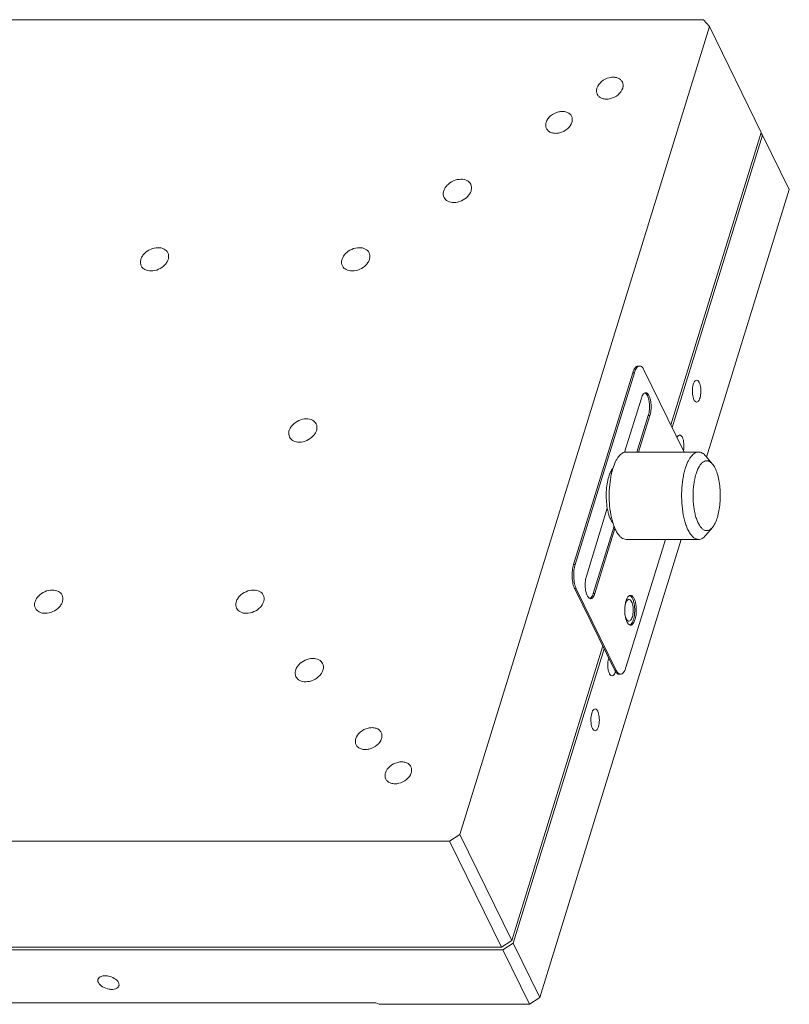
# Model space of a CAD drawing. Header units: millimetres. Extents: x 14311 to 14900, y 137 to 970.
# Tile 6 of 10: x 14630 to 14718, y 289 to 401. Entities that reach past the tile are written whole.
import ezdxf

# ---------------------------------------------------------------- set-up
doc = ezdxf.new("R2010")
doc.units = ezdxf.units.MM
doc.header["$LTSCALE"] = 0.3
doc.layers.add('轮廓线', color=7, linetype='Continuous', lineweight=20)

msp = doc.modelspace()

# ---------------------------------------------------------------- linework, layer by layer
at = {"layer": '轮廓线'}
for p, q in [((14599.772, 401.46), (14708.457, 401.46)), ((14708.457, 401.46), (14709.136, 400.677)), ((14709.136, 400.677), (14680.572, 308.244)), ((14715.085, 388.556), (14709.136, 400.677)), ((14715.085, 388.556), (14704.747, 355.103)), ((14715.237, 388.245), (14704.899, 354.792)), ((14715.054, 388.456), (14715.237, 388.245)), ((14718.287, 382.029), (14715.237, 388.245)), ((14718.287, 382.029), (14708.828, 351.418)), ((14701.173, 361.833), (14700.989, 361.833)), ((14700.378, 361.076), (14693.601, 339.143)), ((14700.563, 361.076), (14693.785, 339.143)), ((14700.378, 361.076), (14700.563, 361.076)), ((14706.233, 352.075), (14701.657, 361.4)), ((14699.441, 351.977), (14701.358, 358.179)), ((14700.855, 352.001), (14702.15, 356.19)), ((14702.334, 356.19), (14701.04, 352.001)), ((14702.334, 356.19), (14702.15, 356.19)), ((14707.91, 352.001), (14699.62, 352.001)), ((14709.489, 350.626), (14708.733, 351.533)), ((14695.064, 337.813), (14697.46, 345.565)), ((14695.856, 335.824), (14698.232, 343.512)), ((14698.335, 343.251), (14696.04, 335.824)), ((14709.489, 343.377), (14708.733, 342.47)), ((14705.918, 342.001), (14689.724, 289.596)), ((14699.581, 327.332), (14704.114, 342.001)), ((14707.91, 342.001), (14699.62, 342.001)), ((14693.785, 339.143), (14693.601, 339.143)), ((14693.727, 336.333), (14693.911, 336.333)), ((14693.727, 336.333), (14698.302, 327.009)), ((14693.911, 336.333), (14698.486, 327.009)), ((14695.856, 335.824), (14696.04, 335.824)), ((14696.93, 329.806), (14686.521, 296.123)), ((14697.082, 329.495), (14686.673, 295.812)), ((14698.486, 327.009), (14698.302, 327.009)), ((14698.971, 326.576), (14698.786, 326.576)), ((14680.572, 308.244), (14679.409, 307.461)), ((14680.572, 308.244), (14686.521, 296.123)), ((14679.409, 307.461), (14570.724, 307.461)), ((14685.358, 295.34), (14679.409, 307.461)), ((14685.358, 295.34), (14576.672, 295.34)), ((14686.521, 296.123), (14685.358, 295.34)), ((14686.673, 295.812), (14685.51, 295.029)), ((14689.724, 289.596), (14686.673, 295.812)), ((14685.51, 295.029), (14576.825, 295.029)), ((14688.56, 288.813), (14685.51, 295.029)), ((14689.724, 289.596), (14688.56, 288.813)), ((14670.969, 288.999), (14597.56, 288.999)), ((14671.337, 288.813), (14670.969, 288.999)), ((14688.56, 288.813), (14671.337, 288.813))]:
    msp.add_line(p, q, dxfattribs=at)
for centre, radius, start, end in [((14701.219, 361.408), 0.435, 119.84376, 120.674), ((14701.622, 358.441), 0.352, 58.60035, 59.88632), ((14704.603, 351.277), 1.814, 23.7712, 26.11106), ((14699.367, 349.137), 1.619, 141.21882, 142.54269), ((14695.327, 335.564), 0.354, 300.63978, 301.40033), ((14700.934, 334.626), 1.368, 151.60556, 154.10362)]:
    msp.add_arc(centre, radius, start, end, dxfattribs=at)
for points, knots in [([(14699.183, 394.332), (14699.129, 394.443), (14698.961, 394.649), (14698.593, 394.837), (14698.149, 394.901), (14697.506, 394.821), (14696.771, 394.453), (14696.363, 393.916), (14696.273, 393.627)], [0, 0, 0, 0, 0.1026443, 0.2135476, 0.3365686, 0.4704789, 0.748204, 1, 1, 1, 1]), ([(14699.221, 393.627), (14699.257, 393.746), (14699.294, 393.988), (14699.234, 394.229), (14699.183, 394.332)], [0, 0, 0, 0, 0.5173581, 1, 1, 1, 1]), ([(14696.273, 393.627), (14696.237, 393.509), (14696.2, 393.266), (14696.26, 393.026), (14696.311, 392.922)], [0, 0, 0, 0, 0.5173581, 1, 1, 1, 1]), ([(14696.311, 392.922), (14696.365, 392.811), (14696.533, 392.605), (14696.901, 392.417), (14697.345, 392.353), (14697.988, 392.433), (14698.723, 392.801), (14699.131, 393.338), (14699.221, 393.627)], [0, 0, 0, 0, 0.1026443, 0.2135476, 0.3365686, 0.4704789, 0.748204, 1, 1, 1, 1]), ([(14693.368, 390.416), (14693.313, 390.526), (14693.145, 390.732), (14692.777, 390.92), (14692.333, 390.985), (14691.691, 390.904), (14690.956, 390.536), (14690.547, 389.999), (14690.458, 389.71)], [0, 0, 0, 0, 0.1026443, 0.2135476, 0.3365686, 0.4704789, 0.748204, 1, 1, 1, 1]), ([(14693.405, 389.71), (14693.442, 389.829), (14693.478, 390.072), (14693.419, 390.312), (14693.368, 390.416)], [0, 0, 0, 0, 0.5173581, 1, 1, 1, 1]), ([(14690.458, 389.71), (14690.421, 389.592), (14690.384, 389.349), (14690.444, 389.109), (14690.495, 389.005)], [0, 0, 0, 0, 0.5173581, 1, 1, 1, 1]), ([(14690.495, 389.005), (14690.55, 388.895), (14690.718, 388.689), (14691.086, 388.501), (14691.529, 388.436), (14692.172, 388.517), (14692.907, 388.885), (14693.316, 389.422), (14693.405, 389.71)], [0, 0, 0, 0, 0.1026443, 0.2135476, 0.3365686, 0.4704789, 0.748204, 1, 1, 1, 1]), ([(14680.712, 383.209), (14680.416, 383.209), (14679.817, 383.068), (14679.195, 382.639), (14678.85, 382.18), (14678.698, 381.819), (14678.663, 381.456), (14678.725, 381.228), (14678.774, 381.128)], [0, 0, 0, 0, 0.2703418, 0.5444928, 0.6724826, 0.7902691, 0.8982215, 1, 1, 1, 1]), ([(14681.826, 382.627), (14681.737, 382.808), (14681.394, 383.13), (14680.945, 383.209), (14680.712, 383.209)], [0, 0, 0, 0, 0.4636167, 1, 1, 1, 1]), ([(14679.889, 380.546), (14680.184, 380.546), (14680.783, 380.687), (14681.405, 381.116), (14681.751, 381.574), (14681.902, 381.936), (14681.937, 382.299), (14681.875, 382.527), (14681.826, 382.627)], [0, 0, 0, 0, 0.2703419, 0.5444928, 0.6724826, 0.7902691, 0.8982215, 1, 1, 1, 1]), ([(14678.774, 381.128), (14678.863, 380.946), (14679.207, 380.624), (14679.655, 380.546), (14679.889, 380.546)], [0, 0, 0, 0, 0.4636167, 1, 1, 1, 1]), ([(14646.054, 375.376), (14645.758, 375.376), (14645.159, 375.235), (14644.537, 374.805), (14644.192, 374.347), (14644.041, 373.985), (14644.006, 373.622), (14644.067, 373.395), (14644.116, 373.295)], [0, 0, 0, 0, 0.2703418, 0.5444928, 0.6724826, 0.7902691, 0.8982215, 1, 1, 1, 1]), ([(14647.168, 374.793), (14647.079, 374.975), (14646.736, 375.297), (14646.288, 375.376), (14646.054, 375.376)], [0, 0, 0, 0, 0.4636167, 1, 1, 1, 1]), ([(14669.08, 375.376), (14668.784, 375.376), (14668.186, 375.235), (14667.564, 374.805), (14667.218, 374.347), (14667.067, 373.985), (14667.032, 373.622), (14667.094, 373.395), (14667.143, 373.295)], [0, 0, 0, 0, 0.2703419, 0.5444928, 0.6724826, 0.7902691, 0.8982215, 1, 1, 1, 1]), ([(14670.195, 374.793), (14670.106, 374.975), (14669.762, 375.297), (14669.314, 375.376), (14669.08, 375.376)], [0, 0, 0, 0, 0.4636167, 1, 1, 1, 1]), ([(14645.231, 372.712), (14645.527, 372.712), (14646.125, 372.853), (14646.747, 373.283), (14647.093, 373.741), (14647.244, 374.103), (14647.279, 374.466), (14647.217, 374.693), (14647.168, 374.793)], [0, 0, 0, 0, 0.2703418, 0.5444928, 0.6724826, 0.7902691, 0.8982215, 1, 1, 1, 1]), ([(14668.257, 372.712), (14668.553, 372.712), (14669.152, 372.853), (14669.774, 373.283), (14670.119, 373.741), (14670.271, 374.103), (14670.305, 374.466), (14670.244, 374.693), (14670.195, 374.793)], [0, 0, 0, 0, 0.2703418, 0.5444928, 0.6724826, 0.7902691, 0.8982215, 1, 1, 1, 1]), ([(14644.116, 373.295), (14644.205, 373.113), (14644.549, 372.791), (14644.997, 372.712), (14645.231, 372.712)], [0, 0, 0, 0, 0.4636167, 1, 1, 1, 1]), ([(14667.143, 373.295), (14667.232, 373.113), (14667.575, 372.791), (14668.023, 372.712), (14668.257, 372.712)], [0, 0, 0, 0, 0.4636167, 1, 1, 1, 1]), ([(14700.989, 361.833), (14700.959, 361.833), (14700.898, 361.824), (14700.81, 361.784), (14700.725, 361.719), (14700.611, 361.595), (14700.485, 361.38), (14700.412, 361.185), (14700.378, 361.076)], [0, 0, 0, 0, 0.0859104, 0.1775396, 0.2794209, 0.3943991, 0.668132, 1, 1, 1, 1]), ([(14700.998, 361.782), (14700.951, 361.754), (14700.86, 361.675), (14700.746, 361.517), (14700.644, 361.313), (14700.588, 361.159), (14700.563, 361.076)], [0, 0, 0, 0, 0.1914559, 0.4208997, 0.6912096, 1, 1, 1, 1]), ([(14701.173, 361.833), (14701.158, 361.833), (14701.099, 361.829), (14701.042, 361.807), (14701.003, 361.785)], [0, 0, 0, 0, 0.2413364, 1, 1, 1, 1]), ([(14701.657, 361.4), (14701.625, 361.464), (14701.56, 361.579), (14701.442, 361.72), (14701.313, 361.811), (14701.217, 361.833), (14701.173, 361.833)], [0, 0, 0, 0, 0.3158575, 0.5821124, 0.804549, 1, 1, 1, 1]), ([(14707.68, 360.214), (14707.558, 360.213), (14707.386, 360.003), (14707.279, 359.701), (14707.21, 359.364), (14707.186, 358.996), (14707.204, 358.624), (14707.263, 358.283), (14707.333, 358.074), (14707.377, 357.984)], [0, 0, 0, 0, 0.1509434, 0.2705774, 0.4140479, 0.5710352, 0.7290967, 0.8757365, 1, 1, 1, 1]), ([(14707.982, 359.943), (14707.963, 359.983), (14707.898, 360.101), (14707.773, 360.214), (14707.68, 360.214)], [0, 0, 0, 0, 0.3227596, 1, 1, 1, 1]), ([(14707.68, 357.714), (14707.802, 357.714), (14707.974, 357.925), (14708.08, 358.227), (14708.149, 358.563), (14708.174, 358.931), (14708.156, 359.304), (14708.097, 359.645), (14708.026, 359.853), (14707.982, 359.943)], [0, 0, 0, 0, 0.1509434, 0.2705774, 0.4140479, 0.5710352, 0.7290967, 0.8757365, 1, 1, 1, 1]), ([(14701.358, 358.179), (14701.385, 358.266), (14701.443, 358.422), (14701.558, 358.618), (14701.69, 358.749), (14701.798, 358.785), (14701.846, 358.785)], [0, 0, 0, 0, 0.3326884, 0.6070969, 0.8236221, 1, 1, 1, 1]), ([(14701.806, 358.741), (14701.863, 358.706), (14701.973, 358.59), (14702.095, 358.357), (14702.192, 358.054), (14702.282, 357.569), (14702.297, 357.05), (14702.239, 356.543), (14702.184, 356.302), (14702.15, 356.19)], [0, 0, 0, 0, 0.0756077, 0.1735405, 0.2929905, 0.4293515, 0.724863, 0.8687824, 1, 1, 1, 1]), ([(14701.846, 358.785), (14701.875, 358.785), (14701.938, 358.773), (14702.025, 358.723), (14702.107, 358.643), (14702.216, 358.49), (14702.326, 358.234), (14702.418, 357.867), (14702.468, 357.45), (14702.473, 357.012), (14702.432, 356.587), (14702.373, 356.316), (14702.334, 356.19)], [0, 0, 0, 0, 0.0311796, 0.0654794, 0.1050941, 0.1511402, 0.2630354, 0.3983572, 0.5496073, 0.7071463, 0.8605672, 1, 1, 1, 1]), ([(14707.377, 357.984), (14707.397, 357.944), (14707.462, 357.826), (14707.586, 357.713), (14707.68, 357.714)], [0, 0, 0, 0, 0.3227596, 1, 1, 1, 1]), ([(14663.029, 355.792), (14662.733, 355.792), (14662.134, 355.651), (14661.512, 355.222), (14661.167, 354.764), (14661.015, 354.402), (14660.981, 354.039), (14661.042, 353.811), (14661.091, 353.711)], [0, 0, 0, 0, 0.2703419, 0.5444928, 0.6724826, 0.7902691, 0.8982215, 1, 1, 1, 1]), ([(14662.206, 353.129), (14662.502, 353.129), (14663.1, 353.27), (14663.722, 353.699), (14664.068, 354.158), (14664.219, 354.519), (14664.254, 354.882), (14664.192, 355.11), (14664.143, 355.21)], [0, 0, 0, 0, 0.2703419, 0.5444928, 0.6724826, 0.7902691, 0.8982215, 1, 1, 1, 1]), ([(14664.143, 355.21), (14664.054, 355.392), (14663.711, 355.713), (14663.263, 355.792), (14663.029, 355.792)], [0, 0, 0, 0, 0.4636167, 1, 1, 1, 1]), ([(14705.743, 353.947), (14705.716, 353.947), (14705.578, 353.914), (14705.494, 353.782), (14705.445, 353.684)], [0, 0, 0, 0, 0.1991369, 1, 1, 1, 1]), ([(14706.046, 353.676), (14706.026, 353.716), (14705.961, 353.834), (14705.837, 353.947), (14705.743, 353.947)], [0, 0, 0, 0, 0.3227596, 1, 1, 1, 1]), ([(14661.091, 353.711), (14661.18, 353.53), (14661.524, 353.208), (14661.972, 353.129), (14662.206, 353.129)], [0, 0, 0, 0, 0.4636167, 1, 1, 1, 1]), ([(14706.186, 352.175), (14706.233, 352.442), (14706.248, 352.953), (14706.15, 353.464), (14706.046, 353.676)], [0, 0, 0, 0, 0.5340272, 1, 1, 1, 1]), ([(14699.62, 352.001), (14699.546, 352.001), (14699.394, 351.979), (14699.173, 351.879), (14698.961, 351.718), (14698.76, 351.498), (14698.569, 351.223), (14698.322, 350.766), (14698.179, 350.381), (14698.095, 350.109)], [0, 0, 0, 0, 0.0858717, 0.1774637, 0.2792895, 0.3942335, 0.5237613, 0.6682625, 1, 1, 1, 1]), ([(14707.91, 352.001), (14707.836, 352.001), (14707.683, 351.979), (14707.463, 351.879), (14707.251, 351.718), (14707.049, 351.498), (14706.859, 351.223), (14706.612, 350.766), (14706.468, 350.381), (14706.384, 350.109)], [0, 0, 0, 0, 0.0858718, 0.1774643, 0.2792898, 0.3942344, 0.5237633, 0.6682624, 1, 1, 1, 1]), ([(14708.733, 351.533), (14708.672, 351.605), (14708.549, 351.735), (14708.343, 351.886), (14708.129, 351.98), (14707.981, 352.001), (14707.91, 352.001)], [0, 0, 0, 0, 0.289876, 0.5477237, 0.7807585, 1, 1, 1, 1]), ([(14709.489, 350.626), (14709.418, 350.712), (14709.27, 350.86), (14709.042, 350.977), (14708.861, 351.005), (14708.728, 350.998), (14708.596, 350.961), (14708.467, 350.896), (14708.342, 350.804), (14708.171, 350.639), (14707.974, 350.364), (14707.771, 349.958), (14707.661, 349.653), (14707.61, 349.488)], [0, 0, 0, 0, 0.1183008, 0.2182537, 0.2645523, 0.3104494, 0.3577032, 0.4078965, 0.4622789, 0.52174, 0.6576879, 0.8175053, 1, 1, 1, 1]), ([(14710.051, 344.515), (14710.128, 344.765), (14710.255, 345.301), (14710.365, 346.142), (14710.401, 347.026), (14710.361, 347.908), (14710.247, 348.746), (14710.064, 349.497), (14709.854, 350.046), (14709.654, 350.407), (14709.546, 350.559), (14709.489, 350.626)], [0, 0, 0, 0, 0.1245987, 0.260716, 0.4027445, 0.5446073, 0.6802422, 0.804072, 0.911537, 0.9582242, 1, 1, 1, 1]), ([(14698.082, 350.122), (14697.985, 349.995), (14697.81, 349.689), (14697.688, 349.359), (14697.631, 349.177)], [0, 0, 0, 0, 0.4546782, 1, 1, 1, 1]), ([(14699.62, 342.001), (14699.528, 342.001), (14699.333, 342.038), (14699.06, 342.195), (14698.804, 342.444), (14698.566, 342.778), (14698.349, 343.193), (14698.156, 343.68), (14697.991, 344.232), (14697.809, 345.059), (14697.675, 346.174), (14697.66, 347.541), (14697.768, 348.67), (14697.931, 349.52), (14698.036, 349.919), (14698.095, 350.109)], [0, 0, 0, 0, 0.0311686, 0.0654582, 0.1050613, 0.1510912, 0.2038536, 0.263115, 0.3282769, 0.3984843, 0.5496818, 0.7071627, 0.8605414, 0.9325824, 1, 1, 1, 1]), ([(14706.384, 350.109), (14706.326, 349.919), (14706.22, 349.52), (14706.058, 348.67), (14705.949, 347.541), (14705.965, 346.174), (14706.098, 345.059), (14706.281, 344.232), (14706.446, 343.68), (14706.638, 343.193), (14706.856, 342.778), (14707.094, 342.444), (14707.35, 342.195), (14707.623, 342.038), (14707.818, 342.001), (14707.91, 342.001)], [0, 0, 0, 0, 0.0674173, 0.1394596, 0.2928387, 0.4503202, 0.601518, 0.6717254, 0.7368871, 0.7961482, 0.8489103, 0.8949397, 0.9345423, 0.9688315, 1, 1, 1, 1]), ([(14707.61, 349.488), (14707.554, 349.305), (14707.455, 348.918), (14707.314, 348.092), (14707.246, 347.006), (14707.313, 345.92), (14707.453, 345.093), (14707.594, 344.538), (14707.769, 344.05), (14707.972, 343.643), (14708.169, 343.367), (14708.339, 343.201), (14708.465, 343.108), (14708.595, 343.043), (14708.726, 343.006), (14708.859, 342.997), (14709.041, 343.026), (14709.269, 343.143), (14709.417, 343.291), (14709.489, 343.377)], [0, 0, 0, 0, 0.0730647, 0.1518047, 0.3190812, 0.4864171, 0.5652318, 0.638392, 0.7044239, 0.7622625, 0.8114598, 0.8329744, 0.8526467, 0.870797, 0.8878766, 0.9044583, 0.9211794, 0.9572721, 1, 1, 1, 1]), ([(14697.457, 345.562), (14697.403, 345.864), (14697.334, 346.488), (14697.329, 347.424), (14697.42, 348.33), (14697.548, 348.908), (14697.631, 349.177)], [0, 0, 0, 0, 0.2527087, 0.5144591, 0.7687696, 1, 1, 1, 1]), ([(14698.112, 343.842), (14698.034, 343.939), (14697.887, 344.168), (14697.71, 344.568), (14697.562, 345.041), (14697.488, 345.382), (14697.457, 345.562)], [0, 0, 0, 0, 0.2010507, 0.437083, 0.7051676, 1, 1, 1, 1]), ([(14709.489, 343.377), (14709.547, 343.446), (14709.659, 343.603), (14709.864, 343.976), (14709.982, 344.292), (14710.051, 344.515)], [0, 0, 0, 0, 0.2124913, 0.4505745, 1, 1, 1, 1]), ([(14707.91, 342.001), (14707.981, 342.001), (14708.129, 342.023), (14708.343, 342.116), (14708.549, 342.268), (14708.672, 342.398), (14708.733, 342.47)], [0, 0, 0, 0, 0.2192424, 0.4522763, 0.710122, 1, 1, 1, 1]), ([(14693.601, 339.143), (14693.531, 338.917), (14693.44, 338.427), (14693.418, 337.68), (14693.49, 337.061), (14693.607, 336.617), (14693.683, 336.421), (14693.727, 336.333)], [0, 0, 0, 0, 0.2473078, 0.5191369, 0.7806912, 0.89734, 1, 1, 1, 1]), ([(14693.785, 339.143), (14693.715, 338.917), (14693.625, 338.427), (14693.602, 337.68), (14693.674, 337.061), (14693.791, 336.617), (14693.868, 336.421), (14693.911, 336.333)], [0, 0, 0, 0, 0.2473078, 0.5191369, 0.7806912, 0.89734, 1, 1, 1, 1]), ([(14695.165, 335.565), (14695.13, 335.635), (14695.069, 335.792), (14694.976, 336.147), (14694.918, 336.643), (14694.936, 337.24), (14695.008, 337.632), (14695.064, 337.813)], [0, 0, 0, 0, 0.1026606, 0.2193097, 0.480864, 0.7526931, 1, 1, 1, 1]), ([(14633.95, 336.209), (14633.655, 336.209), (14633.056, 336.068), (14632.434, 335.639), (14632.088, 335.181), (14631.937, 334.819), (14631.902, 334.456), (14631.964, 334.228), (14632.013, 334.128)], [0, 0, 0, 0, 0.2703418, 0.5444928, 0.6724826, 0.7902691, 0.8982215, 1, 1, 1, 1]), ([(14635.065, 335.627), (14634.976, 335.808), (14634.632, 336.13), (14634.184, 336.209), (14633.95, 336.209)], [0, 0, 0, 0, 0.4636167, 1, 1, 1, 1]), ([(14656.977, 336.209), (14656.681, 336.209), (14656.083, 336.068), (14655.46, 335.639), (14655.115, 335.181), (14654.964, 334.819), (14654.929, 334.456), (14654.99, 334.228), (14655.04, 334.128)], [0, 0, 0, 0, 0.2703419, 0.5444928, 0.6724826, 0.7902691, 0.8982215, 1, 1, 1, 1]), ([(14658.091, 335.627), (14658.002, 335.808), (14657.659, 336.13), (14657.211, 336.209), (14656.977, 336.209)], [0, 0, 0, 0, 0.4636167, 1, 1, 1, 1]), ([(14695.856, 335.824), (14695.818, 335.7), (14695.737, 335.493), (14695.592, 335.31), (14695.512, 335.262)], [0, 0, 0, 0, 0.5793906, 1, 1, 1, 1]), ([(14696.04, 335.824), (14696.013, 335.737), (14695.955, 335.58), (14695.84, 335.385), (14695.708, 335.254), (14695.6, 335.218), (14695.552, 335.218)], [0, 0, 0, 0, 0.3326885, 0.6070971, 0.8236227, 1, 1, 1, 1]), ([(14633.127, 333.546), (14633.423, 333.546), (14634.022, 333.687), (14634.644, 334.116), (14634.99, 334.574), (14635.141, 334.936), (14635.176, 335.299), (14635.114, 335.527), (14635.065, 335.627)], [0, 0, 0, 0, 0.2703418, 0.5444928, 0.6724826, 0.7902691, 0.8982215, 1, 1, 1, 1]), ([(14656.154, 333.546), (14656.45, 333.546), (14657.048, 333.687), (14657.671, 334.116), (14658.016, 334.574), (14658.167, 334.936), (14658.202, 335.299), (14658.141, 335.527), (14658.091, 335.627)], [0, 0, 0, 0, 0.2703418, 0.5444928, 0.6724826, 0.7902691, 0.8982215, 1, 1, 1, 1]), ([(14695.552, 335.218), (14695.517, 335.218), (14695.44, 335.236), (14695.337, 335.309), (14695.243, 335.421), (14695.19, 335.513), (14695.165, 335.565)], [0, 0, 0, 0, 0.1954514, 0.4178889, 0.684143, 1, 1, 1, 1]), ([(14699.522, 333.156), (14699.488, 333.336), (14699.448, 333.709), (14699.459, 334.261), (14699.537, 334.774), (14699.638, 335.089), (14699.704, 335.224)], [0, 0, 0, 0, 0.2617288, 0.5322191, 0.7858568, 1, 1, 1, 1]), ([(14699.933, 335.147), (14699.802, 335.147), (14699.622, 334.907), (14699.518, 334.578), (14699.477, 334.345), (14699.463, 334.22)], [0, 0, 0, 0, 0.3619866, 0.6532716, 1, 1, 1, 1]), ([(14699.731, 335.277), (14699.757, 335.325), (14699.811, 335.411), (14699.906, 335.515), (14700.008, 335.581), (14700.083, 335.597), (14700.118, 335.597)], [0, 0, 0, 0, 0.3113928, 0.5757978, 0.8000491, 1, 1, 1, 1]), ([(14700.107, 335.065), (14700.094, 335.078), (14700.046, 335.12), (14699.98, 335.147), (14699.933, 335.147)], [0, 0, 0, 0, 0.2841628, 1, 1, 1, 1]), ([(14699.934, 332.647), (14700.055, 332.647), (14700.228, 332.858), (14700.334, 333.16), (14700.403, 333.497), (14700.427, 333.865), (14700.41, 334.237), (14700.35, 334.578), (14700.28, 334.786), (14700.236, 334.876)], [0, 0, 0, 0, 0.1509434, 0.2705775, 0.4140479, 0.5710352, 0.7290967, 0.8757365, 1, 1, 1, 1]), ([(14700.08, 335.555), (14700.134, 335.524), (14700.238, 335.423), (14700.31, 335.3), (14700.345, 335.229)], [0, 0, 0, 0, 0.4411601, 1, 1, 1, 1]), ([(14700.345, 335.229), (14700.399, 335.119), (14700.488, 334.866), (14700.568, 334.451), (14700.603, 333.994), (14700.589, 333.53), (14700.527, 333.094), (14700.421, 332.717), (14700.283, 332.427), (14700.152, 332.282), (14700.082, 332.241)], [0, 0, 0, 0, 0.1166608, 0.2532678, 0.4016558, 0.5521275, 0.6947578, 0.8205664, 0.9229372, 1, 1, 1, 1]), ([(14700.236, 334.876), (14700.227, 334.895), (14700.191, 334.963), (14700.147, 335.026), (14700.107, 335.065)], [0, 0, 0, 0, 0.2785241, 1, 1, 1, 1]), ([(14700.118, 335.597), (14700.156, 335.597), (14700.237, 335.578), (14700.346, 335.501), (14700.447, 335.381), (14700.503, 335.283), (14700.529, 335.229)], [0, 0, 0, 0, 0.1954515, 0.4178886, 0.684143, 1, 1, 1, 1]), ([(14700.529, 335.229), (14700.589, 335.107), (14700.685, 334.823), (14700.765, 334.359), (14700.79, 333.853), (14700.755, 333.351), (14700.666, 332.899), (14700.546, 332.575), (14700.422, 332.38), (14700.328, 332.278), (14700.226, 332.213), (14700.153, 332.197), (14700.118, 332.197)], [0, 0, 0, 0, 0.1234785, 0.2691152, 0.4261615, 0.5821139, 0.7246376, 0.84346, 0.8921084, 0.9334634, 0.968606, 1, 1, 1, 1]), ([(14632.013, 334.128), (14632.102, 333.947), (14632.445, 333.625), (14632.894, 333.546), (14633.127, 333.546)], [0, 0, 0, 0, 0.4636167, 1, 1, 1, 1]), ([(14655.04, 334.128), (14655.129, 333.947), (14655.472, 333.625), (14655.92, 333.546), (14656.154, 333.546)], [0, 0, 0, 0, 0.4636167, 1, 1, 1, 1]), ([(14699.466, 333.55), (14699.473, 333.489), (14699.504, 333.274), (14699.562, 333.059), (14699.631, 332.918)], [0, 0, 0, 0, 0.2790231, 1, 1, 1, 1]), ([(14699.601, 332.834), (14699.593, 332.859), (14699.562, 332.965), (14699.538, 333.073), (14699.522, 333.156)], [0, 0, 0, 0, 0.2392052, 1, 1, 1, 1]), ([(14699.706, 332.565), (14699.696, 332.586), (14699.656, 332.673), (14699.623, 332.764), (14699.601, 332.834)], [0, 0, 0, 0, 0.2340641, 1, 1, 1, 1]), ([(14699.631, 332.918), (14699.642, 332.896), (14699.682, 332.821), (14699.733, 332.751), (14699.78, 332.711)], [0, 0, 0, 0, 0.2833989, 1, 1, 1, 1]), ([(14700.118, 332.197), (14700.08, 332.197), (14699.999, 332.216), (14699.889, 332.293), (14699.789, 332.413), (14699.733, 332.511), (14699.706, 332.565)], [0, 0, 0, 0, 0.1954514, 0.4178886, 0.684143, 1, 1, 1, 1]), ([(14699.78, 332.711), (14699.792, 332.701), (14699.836, 332.667), (14699.893, 332.647), (14699.934, 332.647)], [0, 0, 0, 0, 0.2779069, 1, 1, 1, 1]), ([(14700.082, 332.241), (14700.078, 332.238), (14700.059, 332.228), (14700.04, 332.219), (14700.025, 332.214)], [0, 0, 0, 0, 0.2572761, 1, 1, 1, 1]), ([(14663.767, 328.376), (14663.471, 328.376), (14662.872, 328.235), (14662.25, 327.806), (14661.905, 327.348), (14661.754, 326.986), (14661.719, 326.623), (14661.78, 326.395), (14661.829, 326.295)], [0, 0, 0, 0, 0.2703418, 0.5444928, 0.6724826, 0.7902691, 0.8982215, 1, 1, 1, 1]), ([(14664.881, 327.794), (14664.792, 327.975), (14664.449, 328.297), (14664.001, 328.376), (14663.767, 328.376)], [0, 0, 0, 0, 0.4636167, 1, 1, 1, 1]), ([(14697.616, 328.407), (14697.525, 328.113), (14697.486, 327.637), (14697.554, 327.047), (14697.637, 326.769), (14697.695, 326.651)], [0, 0, 0, 0, 0.5184862, 0.7805845, 1, 1, 1, 1]), ([(14662.944, 325.713), (14663.24, 325.713), (14663.838, 325.854), (14664.461, 326.283), (14664.806, 326.741), (14664.957, 327.103), (14664.992, 327.466), (14664.93, 327.694), (14664.881, 327.794)], [0, 0, 0, 0, 0.2703419, 0.5444928, 0.6724826, 0.7902691, 0.8982215, 1, 1, 1, 1]), ([(14697.997, 326.381), (14698.082, 326.381), (14698.214, 326.488), (14698.317, 326.676), (14698.364, 326.804), (14698.385, 326.874)], [0, 0, 0, 0, 0.3849337, 0.6628407, 1, 1, 1, 1]), ([(14698.302, 327.009), (14698.334, 326.945), (14698.399, 326.829), (14698.518, 326.688), (14698.647, 326.598), (14698.742, 326.576), (14698.786, 326.576)], [0, 0, 0, 0, 0.3158575, 0.5821124, 0.804549, 1, 1, 1, 1]), ([(14698.486, 327.009), (14698.528, 326.925), (14698.612, 326.781), (14698.735, 326.661), (14698.799, 326.625)], [0, 0, 0, 0, 0.5588884, 1, 1, 1, 1]), ([(14698.971, 326.576), (14699, 326.576), (14699.061, 326.585), (14699.149, 326.625), (14699.234, 326.689), (14699.348, 326.813), (14699.474, 327.029), (14699.547, 327.224), (14699.581, 327.332)], [0, 0, 0, 0, 0.0859104, 0.1775396, 0.2794209, 0.3943991, 0.668132, 1, 1, 1, 1]), ([(14661.829, 326.295), (14661.919, 326.114), (14662.262, 325.792), (14662.71, 325.713), (14662.944, 325.713)], [0, 0, 0, 0, 0.4636167, 1, 1, 1, 1]), ([(14697.695, 326.651), (14697.714, 326.611), (14697.779, 326.493), (14697.904, 326.38), (14697.997, 326.381)], [0, 0, 0, 0, 0.3227596, 1, 1, 1, 1]), ([(14698.799, 326.625), (14698.813, 326.617), (14698.866, 326.589), (14698.927, 326.576), (14698.971, 326.576)], [0, 0, 0, 0, 0.2646005, 1, 1, 1, 1]), ([(14696.06, 322.614), (14695.939, 322.614), (14695.767, 322.403), (14695.66, 322.101), (14695.591, 321.764), (14695.567, 321.396), (14695.584, 321.024), (14695.644, 320.683), (14695.714, 320.475), (14695.758, 320.385)], [0, 0, 0, 0, 0.1509434, 0.2705774, 0.4140479, 0.5710352, 0.7290967, 0.8757365, 1, 1, 1, 1]), ([(14696.363, 322.343), (14696.344, 322.383), (14696.279, 322.501), (14696.154, 322.614), (14696.06, 322.614)], [0, 0, 0, 0, 0.3227596, 1, 1, 1, 1]), ([(14696.061, 320.114), (14696.182, 320.114), (14696.355, 320.325), (14696.461, 320.627), (14696.53, 320.963), (14696.554, 321.331), (14696.537, 321.704), (14696.477, 322.045), (14696.407, 322.253), (14696.363, 322.343)], [0, 0, 0, 0, 0.1509434, 0.2705774, 0.4140479, 0.5710352, 0.7290967, 0.8757365, 1, 1, 1, 1]), ([(14671.582, 319.916), (14671.527, 320.027), (14671.359, 320.233), (14670.991, 320.421), (14670.548, 320.485), (14669.905, 320.405), (14669.17, 320.037), (14668.761, 319.5), (14668.672, 319.211)], [0, 0, 0, 0, 0.1026443, 0.2135476, 0.3365686, 0.4704789, 0.748204, 1, 1, 1, 1]), ([(14695.758, 320.385), (14695.778, 320.345), (14695.843, 320.227), (14695.967, 320.114), (14696.061, 320.114)], [0, 0, 0, 0, 0.3227596, 1, 1, 1, 1]), ([(14668.672, 319.211), (14668.635, 319.093), (14668.598, 318.85), (14668.658, 318.61), (14668.709, 318.506)], [0, 0, 0, 0, 0.5173581, 1, 1, 1, 1]), ([(14668.709, 318.506), (14668.764, 318.395), (14668.932, 318.189), (14669.3, 318.001), (14669.743, 317.937), (14670.386, 318.017), (14671.121, 318.385), (14671.53, 318.922), (14671.619, 319.211)], [0, 0, 0, 0, 0.1026443, 0.2135476, 0.3365686, 0.4704789, 0.748204, 1, 1, 1, 1]), ([(14671.619, 319.211), (14671.656, 319.33), (14671.692, 319.572), (14671.633, 319.812), (14671.582, 319.916)], [0, 0, 0, 0, 0.5173581, 1, 1, 1, 1]), ([(14674.977, 316), (14674.922, 316.11), (14674.754, 316.316), (14674.386, 316.504), (14673.943, 316.569), (14673.3, 316.488), (14672.565, 316.12), (14672.156, 315.583), (14672.067, 315.294)], [0, 0, 0, 0, 0.1026443, 0.2135476, 0.3365686, 0.4704789, 0.748204, 1, 1, 1, 1]), ([(14675.014, 315.294), (14675.051, 315.413), (14675.087, 315.656), (14675.028, 315.896), (14674.977, 316)], [0, 0, 0, 0, 0.5173581, 1, 1, 1, 1]), ([(14672.067, 315.294), (14672.03, 315.176), (14671.993, 314.933), (14672.053, 314.693), (14672.104, 314.589)], [0, 0, 0, 0, 0.5173581, 1, 1, 1, 1]), ([(14672.104, 314.589), (14672.159, 314.479), (14672.327, 314.273), (14672.695, 314.085), (14673.138, 314.02), (14673.781, 314.101), (14674.516, 314.469), (14674.925, 315.006), (14675.014, 315.294)], [0, 0, 0, 0, 0.1026443, 0.2135476, 0.3365686, 0.4704789, 0.748204, 1, 1, 1, 1]), ([(14641.518, 291.299), (14641.418, 291.501), (14641.019, 291.844), (14640.422, 292.055), (14639.905, 292.089), (14639.567, 292.032), (14639.303, 291.898), (14639.196, 291.745), (14639.172, 291.668)], [0, 0, 0, 0, 0.2460586, 0.5413535, 0.6830321, 0.8078176, 0.9117682, 1, 1, 1, 1]), ([(14639.172, 291.668), (14639.163, 291.64), (14639.139, 291.516), (14639.173, 291.385), (14639.215, 291.299)], [0, 0, 0, 0, 0.2357128, 1, 1, 1, 1]), ([(14639.215, 291.299), (14639.314, 291.097), (14639.713, 290.754), (14640.311, 290.544), (14640.827, 290.51), (14641.165, 290.566), (14641.43, 290.701), (14641.537, 290.853), (14641.561, 290.93)], [0, 0, 0, 0, 0.2460586, 0.5413535, 0.6830321, 0.8078176, 0.9117682, 1, 1, 1, 1]), ([(14641.561, 290.93), (14641.569, 290.959), (14641.593, 291.083), (14641.56, 291.213), (14641.518, 291.299)], [0, 0, 0, 0, 0.2357127, 1, 1, 1, 1])]:
    msp.add_open_spline(points, degree=3, knots=knots, dxfattribs=at)
for points in [[(14701.755, 358.767), (14701.77, 358.761), (14701.785, 358.754), (14701.799, 358.745)], [(14695.508, 335.259), (14695.493, 335.25), (14695.476, 335.242), (14695.46, 335.236)], [(14700.027, 335.58), (14700.045, 335.573), (14700.063, 335.565), (14700.08, 335.555)]]:
    msp.add_open_spline(points, degree=3, dxfattribs=at)

doc.saveas('drawing.dxf')
